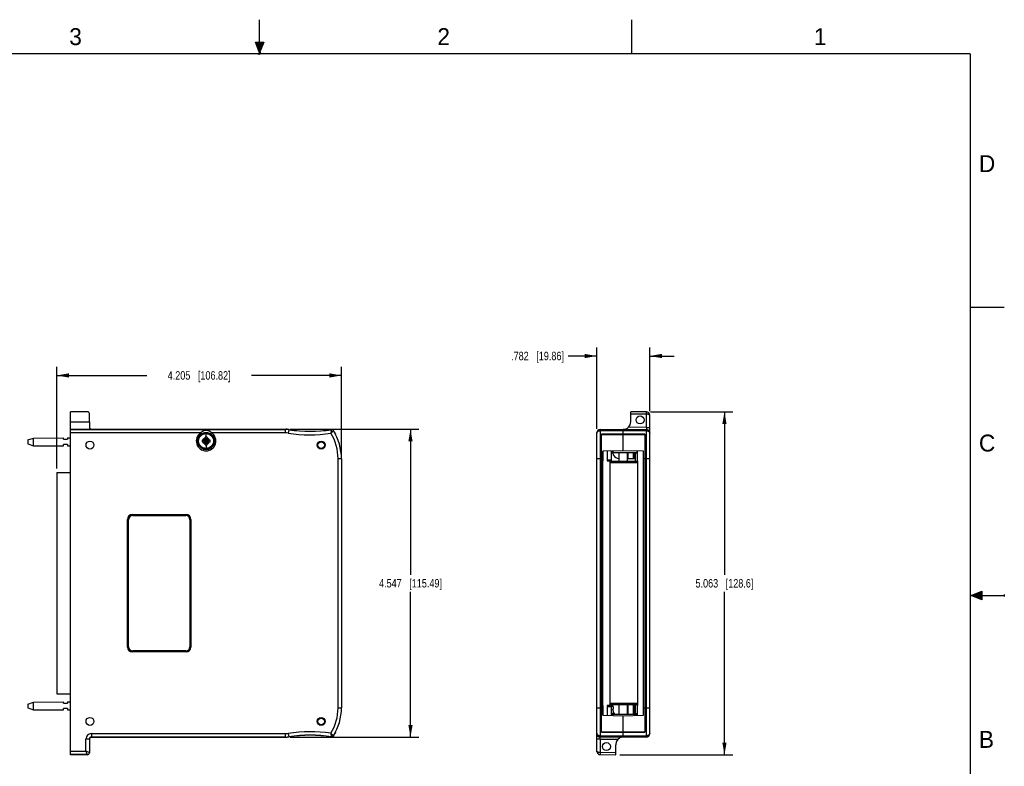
# Model space of a CAD drawing. Header units: inches. Extents: x 0 to 22, y 0 to 17.
# Tile 61 of 61: x 7.5 to 22, y 6 to 17. Entities that reach past the tile are written whole.
import ezdxf

# ---------------------------------------------------------------- set-up
doc = ezdxf.new("R2010")
doc.units = ezdxf.units.IN
doc.header["$LTSCALE"] = 1.21
doc.header["$MEASUREMENT"] = 0
doc.layers.get('0').update_dxf_attribs({"linetype": 'CONTINUOUS'})
doc.layers.add('DIMENSIONS', color=7, linetype='CONTINUOUS')
doc.styles.get("Standard").update_dxf_attribs({"font": 'txt', "width": 0.8})
doc.styles.add('TEXTSTYLE_2', font='txt')
doc.dimstyles.new('DIMSTYLE_2', dxfattribs={"dimtxt": 0.125, "dimasz": 0.18, "dimexe": 0.18, "dimexo": 0.0625, "dimgap": 0.09, "dimtad": 0, "dimtih": 1, "dimtoh": 1, "dimdec": 3, "dimzin": 4, "dimdsep": 46, "dimtxsty": 'STANDARD', "dimblk": '_FILLED', "dimblk1": '_FILLED', "dimblk2": '_FILLED', "dimcen": 0.09, "dimadec": 0, "dimazin": 0, "dimtp": 0.01, "dimtm": 0.01, "dimtfac": 1, "dimtdec": 3, "dimtofl": 0, "dimtmove": 0, "dimatfit": 3, "dimldrblk": '_FILLED', "dimfxl": 1, "dimtolj": 1, "dimtzin": 4, "dimarcsym": 0})

# ---------------------------------------------------------------- blocks, each defined once
blk = doc.blocks.new('_FILLED')
at = {"color": 0, "linetype": 'BYBLOCK'}
blk.add_solid([(0, 0), (-1, 0.174), (-1, -0.174)], dxfattribs=at)
blk = doc.blocks.new('*D18')
at = {"layer": 'DIMENSIONS', "color": 2, "linetype": 'CONTINUOUS'}
for p, q in [((8.003, 10.375), (8.003, 11.873)), ((12.209, 10.58), (12.209, 11.873)), ((8.003, 11.748), (9.331, 11.748)), ((12.209, 11.748), (10.881, 11.748))]:
    blk.add_line(p, q, dxfattribs=at)
at = {"layer": 'DIMENSIONS', "color": 2, "linetype": 'CONTINUOUS', "xscale": 0.18, "yscale": 0.18, "zscale": 0.18, "rotation": 180}
blk.add_blockref('_FILLED', (8.003, 11.748), dxfattribs=at)
at = {"layer": 'DIMENSIONS', "color": 2, "linetype": 'CONTINUOUS', "xscale": 0.18, "yscale": 0.18, "zscale": 0.18}
blk.add_blockref('_FILLED', (12.209, 11.748), dxfattribs=at)
at = {"layer": 'DIMENSIONS', "color": 2, "linetype": 'CONTINUOUS', "insert": (10.106, 11.811), "char_height": 0.125, "width": 1.425, "attachment_point": 2, "line_spacing_factor": 0.9}
blk.add_mtext('4.205{\\Ftxt.shx;\\W1.000000;\\H0.125000; }[106.82]', dxfattribs=at)
blk = doc.blocks.new('*D19')
at = {"layer": 'DIMENSIONS', "color": 2, "linetype": 'CONTINUOUS'}
for p, q in [((11.447, 10.954), (13.353, 10.954)), ((13.228, 10.954), (13.228, 8.805)), ((13.228, 6.407), (13.228, 8.555)), ((11.447, 6.407), (13.353, 6.407))]:
    blk.add_line(p, q, dxfattribs=at)
at = {"layer": 'DIMENSIONS', "color": 2, "linetype": 'CONTINUOUS', "xscale": 0.18, "yscale": 0.18, "zscale": 0.18}
for p, rotation in [((13.228, 10.954), 90), ((13.228, 6.407), 270)]:
    blk.add_blockref('_FILLED', p, dxfattribs=dict(at, rotation=rotation))
at = {"layer": 'DIMENSIONS', "color": 2, "linetype": 'CONTINUOUS', "insert": (13.228, 8.743), "char_height": 0.125, "width": 1.425, "attachment_point": 2, "line_spacing_factor": 0.9}
blk.add_mtext('4.547{\\Ftxt.shx;\\W1.000000;\\H0.125000; }[115.49]', dxfattribs=at)
blk = doc.blocks.new('*D20')
at = {"layer": 'DIMENSIONS', "color": 2, "linetype": 'CONTINUOUS'}
for p, q in [((16.775, 11.211), (17.991, 11.211)), ((17.866, 11.211), (17.866, 8.804)), ((17.866, 6.148), (17.866, 8.554)), ((16.322, 6.148), (17.991, 6.148))]:
    blk.add_line(p, q, dxfattribs=at)
at = {"layer": 'DIMENSIONS', "color": 2, "linetype": 'CONTINUOUS', "xscale": 0.18, "yscale": 0.18, "zscale": 0.18}
for p, rotation in [((17.866, 11.211), 90), ((17.866, 6.148), 270)]:
    blk.add_blockref('_FILLED', p, dxfattribs=dict(at, rotation=rotation))
at = {"layer": 'DIMENSIONS', "color": 2, "linetype": 'CONTINUOUS', "insert": (17.866, 8.742), "char_height": 0.125, "width": 1.325, "attachment_point": 2, "line_spacing_factor": 0.9}
blk.add_mtext('5.063{\\Ftxt.shx;\\W1.000000;\\H0.125000; }[128.6]', dxfattribs=at)
blk = doc.blocks.new('*D21')
at = {"layer": 'DIMENSIONS', "color": 2, "linetype": 'CONTINUOUS'}
for p, q in [((15.98, 10.958), (15.98, 12.16)), ((16.762, 11.223), (16.762, 12.16)), ((15.98, 12.035), (15.557, 12.035)), ((16.762, 12.035), (17.122, 12.035))]:
    blk.add_line(p, q, dxfattribs=at)
at = {"layer": 'DIMENSIONS', "color": 2, "linetype": 'CONTINUOUS', "xscale": 0.18, "yscale": 0.18, "zscale": 0.18}
blk.add_blockref('_FILLED', (15.98, 12.035), dxfattribs=at)
at = {"layer": 'DIMENSIONS', "color": 2, "linetype": 'CONTINUOUS', "xscale": 0.18, "yscale": 0.18, "zscale": 0.18, "rotation": 180}
blk.add_blockref('_FILLED', (16.762, 12.035), dxfattribs=at)
at = {"layer": 'DIMENSIONS', "color": 2, "linetype": 'CONTINUOUS', "insert": (15.495, 12.098), "char_height": 0.125, "width": 1.225, "attachment_point": 3, "line_spacing_factor": 0.9}
blk.add_mtext('.782{\\Ftxt.shx;\\W1.000000;\\H0.125000; }[19.86]', dxfattribs=at)

msp = doc.modelspace()

# ---------------------------------------------------------------- hatches: boundary and pattern name
at = {"linetype": 'CONTINUOUS'}
for points in [[(11, 16.51), (10.9375, 16.6663), (11.0625, 16.6663)], [(21.6663, 8.5625), (21.6663, 8.4375), (21.51, 8.5)]]:
    msp.add_hatch(color=2, dxfattribs=at).paths.add_polyline_path(points)

# ---------------------------------------------------------------- linework, layer by layer
at = {"color": 2, "linetype": 'CONTINUOUS'}
for p, q in [((11, 16.485), (11, 17)), ((16.5, 16.5), (16.5, 17)), ((11, 16.51), (10.9375, 16.6663)), ((10.9375, 16.6663), (11.0625, 16.6663)), ((11.0625, 16.6663), (11, 16.51)), ((11.015, 16.515), (10.985, 16.485)), ((10.985, 16.485), (11, 16.515)), ((11, 16.485), (11.015, 16.515)), ((22, 12.75), (21.5, 12.75)), ((21.51, 8.5), (21.6663, 8.5625)), ((21.51, 8.5), (22, 8.5)), ((21.6663, 8.4375), (21.51, 8.5)), ((21.6663, 8.5625), (21.6663, 8.4375)), ((22, 8.515), (22, 8.485))]:
    msp.add_line(p, q, dxfattribs=at)
at = {"color": 7, "linetype": 'CONTINUOUS'}
for p, q in [((8.2035, 6.1478), (8.2035, 11.2127)), ((8.4559, 11.2127), (8.2035, 11.2127)), ((16.4818, 11.0636), (16.4818, 11.2127)), ((16.7122, 11.2107), (16.4818, 11.2127)), ((8.2035, 11.0636), (8.4859, 11.0636)), ((8.4859, 11.0636), (8.4859, 11.1827)), ((16.4818, 11.1827), (16.7122, 11.1807)), ((16.7122, 10.9806), (16.7122, 11.1807)), ((16.7618, 6.4653), (16.7618, 11.1607)), ((8.2035, 10.9536), (11.384, 10.9536)), ((8.2035, 10.9507), (11.384, 10.9507)), ((11.3839, 10.9007), (11.384, 10.9536)), ((11.4311, 10.9469), (11.4232, 10.8975)), ((11.4314, 10.9499), (11.4311, 10.9469)), ((12.0585, 10.9466), (12.0532, 10.8951)), ((12.0599, 10.9498), (12.0585, 10.9466)), ((12.0885, 10.933), (12.09, 10.9363)), ((16.0293, 10.9469), (16.0259, 10.9468)), ((16.0293, 10.9507), (16.3708, 10.9536)), ((16.0293, 10.9507), (16.0293, 10.9469)), ((16.0293, 10.9469), (16.3708, 10.9502)), ((16.0293, 10.9469), (16.0293, 10.933)), ((16.0293, 10.933), (16.3708, 10.9363)), ((16.0293, 10.933), (16.0293, 6.4275)), ((16.3708, 10.9536), (16.7122, 10.9507)), ((16.3708, 10.9536), (16.3708, 10.9499)), ((16.7122, 10.9469), (16.3708, 10.9502)), ((16.3708, 10.9363), (16.3708, 10.9502)), ((16.3708, 10.6355), (16.3708, 10.9363)), ((16.3708, 10.9363), (16.7122, 10.933)), ((16.7122, 10.9806), (16.4466, 10.983)), ((16.7122, 10.9806), (16.7618, 10.9806)), ((16.7122, 10.9469), (16.7122, 10.9507)), ((16.7122, 10.933), (16.7122, 10.9469)), ((16.7122, 6.4275), (16.7122, 10.933)), ((7.5735, 10.7952), (7.6596, 10.8232)), ((7.5735, 10.7952), (7.5735, 10.7392)), ((7.6596, 10.8232), (8.1035, 10.8265)), ((7.6596, 10.7112), (7.6596, 10.8232)), ((8.1035, 10.8072), (8.1035, 10.8265)), ((8.1035, 10.8072), (8.1635, 10.8072)), ((8.1635, 10.8269), (8.2035, 10.8272)), ((8.1635, 10.8269), (8.1635, 10.8072)), ((10.128, 10.9007), (8.2035, 10.9007)), ((10.1391, 10.884), (10.128, 10.9007)), ((10.1731, 10.7875), (10.1502, 10.7947)), ((10.1502, 10.7657), (10.1731, 10.7729)), ((10.1731, 10.7729), (10.2439, 10.7875)), ((10.1731, 10.7875), (10.176, 10.7875)), ((10.1731, 10.7875), (10.2439, 10.7729)), ((10.176, 10.7729), (10.1731, 10.7729)), ((10.176, 10.7875), (10.1919, 10.7967)), ((10.1795, 10.7955), (10.176, 10.7875)), ((10.176, 10.7729), (10.2409, 10.7875)), ((10.176, 10.7875), (10.2409, 10.7729)), ((10.176, 10.7729), (10.1795, 10.7649)), ((10.1919, 10.7637), (10.176, 10.7729)), ((10.1881, 10.7599), (10.2288, 10.8006)), ((10.2288, 10.7599), (10.1881, 10.8006)), ((10.1919, 10.7967), (10.2012, 10.8127)), ((10.2012, 10.7477), (10.1919, 10.7637)), ((10.2012, 10.8127), (10.1932, 10.8092)), ((10.1939, 10.8385), (10.2012, 10.8156)), ((10.2012, 10.7448), (10.2157, 10.8156)), ((10.2012, 10.8127), (10.2012, 10.8156)), ((10.2157, 10.7448), (10.2012, 10.8156)), ((10.2012, 10.7477), (10.2157, 10.8127)), ((10.2157, 10.7477), (10.2012, 10.8127)), ((10.2085, 10.8403), (10.2085, 10.8905)), ((10.2157, 10.8156), (10.223, 10.8385)), ((10.2157, 10.8156), (10.2157, 10.8127)), ((10.2157, 10.8127), (10.225, 10.7967)), ((10.2157, 10.8127), (10.2237, 10.8092)), ((10.225, 10.7637), (10.2157, 10.7477)), ((10.225, 10.7967), (10.2409, 10.7875)), ((10.2409, 10.7729), (10.225, 10.7637)), ((10.2409, 10.7875), (10.2375, 10.7955)), ((10.2375, 10.7649), (10.2409, 10.7729)), ((10.2409, 10.7875), (10.2439, 10.7875)), ((10.2439, 10.7729), (10.2409, 10.7729)), ((10.2667, 10.7947), (10.2439, 10.7875)), ((10.2439, 10.7729), (10.2667, 10.7657)), ((10.2778, 10.884), (10.2889, 10.9007)), ((11.3839, 10.9007), (10.2889, 10.9007)), ((12.1202, 10.8845), (12.119, 10.8807)), ((15.9798, 10.9007), (15.9798, 10.8957)), ((15.9798, 10.8957), (15.9798, 10.8951)), ((15.9798, 6.1998), (15.9798, 10.8951)), ((16.3708, 10.8845), (16.0498, 10.8807)), ((16.0498, 6.4798), (16.0498, 10.8807)), ((16.0498, 10.8757), (16.3708, 10.8769)), ((16.6918, 10.8807), (16.3708, 10.8845)), ((16.3708, 10.8769), (16.6918, 10.8757)), ((16.6918, 10.8807), (16.6918, 6.4798)), ((7.5735, 10.7392), (7.6596, 10.7112)), ((7.6596, 10.7112), (8.1035, 10.7079)), ((8.1035, 10.708), (8.1035, 10.7272)), ((8.1635, 10.7272), (8.1035, 10.7272)), ((8.1635, 10.7272), (8.1635, 10.7075)), ((8.1635, 10.7075), (8.2035, 10.7072)), ((10.1932, 10.7512), (10.2012, 10.7477)), ((10.2012, 10.7448), (10.1939, 10.7219)), ((10.2012, 10.7448), (10.2012, 10.7477)), ((10.2085, 10.7201), (10.2085, 10.67)), ((10.2157, 10.7477), (10.2237, 10.7512)), ((10.2157, 10.7477), (10.2157, 10.7448)), ((10.223, 10.7219), (10.2157, 10.7448)), ((16.3708, 10.6355), (16.0708, 10.6302)), ((16.0708, 6.7302), (16.0708, 10.6302)), ((16.0729, 10.6214), (16.0709, 10.6213)), ((16.0728, 10.4872), (16.0728, 10.6302)), ((16.1358, 10.6314), (16.1358, 10.4872)), ((16.1978, 10.4772), (16.1978, 10.6324)), ((16.2178, 10.6239), (16.1978, 10.6236)), ((16.2178, 10.6328), (16.2178, 10.612)), ((16.6708, 10.6302), (16.3708, 10.6355)), ((16.5721, 10.6319), (16.5721, 10.6032)), ((16.5821, 10.4872), (16.5821, 10.6318)), ((16.6708, 6.7302), (16.6708, 10.6302)), ((12.2089, 10.5172), (12.1589, 10.5172)), ((12.1589, 6.8432), (12.1589, 10.5172)), ((12.2089, 10.5172), (12.2089, 6.8432)), ((16.0708, 10.5172), (15.9798, 10.5172)), ((16.0708, 10.4872), (16.0728, 10.4872)), ((16.1358, 10.5022), (16.1978, 10.5022)), ((16.1358, 10.4872), (16.1758, 10.4872)), ((16.1758, 6.8732), (16.1758, 10.4872)), ((16.5851, 10.4772), (16.1758, 10.4772)), ((16.2165, 10.6021), (16.1978, 10.6021)), ((16.2165, 10.6081), (16.2165, 10.6125)), ((16.2178, 10.612), (16.5721, 10.612)), ((16.2258, 10.572), (16.2258, 10.5738)), ((16.309, 10.4772), (16.309, 10.612)), ((16.434, 10.4772), (16.434, 10.612)), ((16.434, 10.5261), (16.4384, 10.5218)), ((16.4384, 10.612), (16.4384, 10.5218)), ((16.4384, 10.5218), (16.5214, 10.5218)), ((16.5214, 10.5218), (16.5214, 10.612)), ((16.5214, 10.5261), (16.5258, 10.5261)), ((16.5258, 10.612), (16.5258, 10.5218)), ((16.5258, 10.5218), (16.5302, 10.5218)), ((16.5302, 10.5218), (16.5302, 10.612)), ((16.5302, 10.5261), (16.5346, 10.5261)), ((16.5346, 10.612), (16.5346, 10.5218)), ((16.5346, 10.5218), (16.5477, 10.5218)), ((16.5477, 10.5218), (16.5477, 10.612)), ((16.5521, 10.4772), (16.5521, 10.612)), ((16.5821, 10.6014), (16.5521, 10.6014)), ((16.5821, 10.6032), (16.5721, 10.6032)), ((16.5851, 10.4872), (16.5821, 10.4872)), ((16.5851, 6.8732), (16.5851, 10.4872)), ((16.7618, 10.5172), (16.6708, 10.5172)), ((16.5851, 10.4572), (16.1758, 10.4572)), ((8.0035, 10.3128), (8.0035, 7.0476)), ((8.0035, 10.3128), (8.2035, 10.3128)), ((9.0485, 7.7372), (9.0485, 9.6232)), ((9.0635, 7.7422), (9.0635, 9.6182)), ((9.1205, 9.6952), (9.9125, 9.6952)), ((9.1255, 9.6802), (9.9075, 9.6802)), ((9.9695, 9.6182), (9.9695, 7.7422)), ((9.9845, 9.6232), (9.9845, 7.7372)), ((16.7618, 9.6802), (16.7658, 9.6802)), ((16.7658, 9.6232), (16.7618, 9.6232)), ((16.7658, 7.6802), (16.7658, 9.6802)), ((16.7618, 7.7372), (16.7658, 7.7372)), ((9.9125, 7.6652), (9.1205, 7.6652)), ((9.9075, 7.6802), (9.1255, 7.6802)), ((16.7658, 7.6802), (16.7618, 7.6802)), ((8.0035, 7.0476), (8.2035, 7.0476)), ((7.5735, 6.8972), (7.6596, 6.9252)), ((7.5735, 6.8972), (7.5735, 6.8412)), ((7.5735, 6.8412), (7.6596, 6.8132)), ((7.6596, 6.9252), (8.1035, 6.9285)), ((7.6596, 6.8132), (7.6596, 6.9252)), ((8.1035, 6.9092), (8.1035, 6.9285)), ((8.1035, 6.9092), (8.1635, 6.9092)), ((8.1635, 6.9289), (8.2035, 6.9292)), ((8.1635, 6.9289), (8.1635, 6.9092)), ((12.1589, 6.8432), (12.2089, 6.8432)), ((15.9798, 6.8432), (16.0708, 6.8432)), ((16.0728, 6.8732), (16.0708, 6.8732)), ((16.0728, 6.7302), (16.0728, 6.8732)), ((16.1758, 6.8732), (16.1358, 6.8732)), ((16.1358, 6.8732), (16.1358, 6.7291)), ((16.1358, 6.8582), (16.1978, 6.8582)), ((16.5851, 6.9032), (16.1758, 6.9032)), ((16.5851, 6.8832), (16.1758, 6.8832)), ((16.1978, 6.728), (16.1978, 6.8832)), ((16.2165, 6.857), (16.2165, 6.8613)), ((16.217, 6.8535), (16.2165, 6.857)), ((16.217, 6.8535), (16.2258, 6.8525)), ((16.2258, 6.824), (16.2258, 6.8525)), ((16.309, 6.7485), (16.309, 6.8832)), ((16.434, 6.7485), (16.434, 6.8832)), ((16.4384, 6.8832), (16.4384, 6.7485)), ((16.5214, 6.7485), (16.5214, 6.8832)), ((16.5258, 6.8832), (16.5258, 6.7485)), ((16.5302, 6.7485), (16.5302, 6.8832)), ((16.5346, 6.8832), (16.5346, 6.7485)), ((16.5477, 6.7485), (16.5477, 6.8832)), ((16.5521, 6.7485), (16.5521, 6.8832)), ((16.5851, 6.8732), (16.5821, 6.8732)), ((16.5821, 6.7287), (16.5821, 6.8732)), ((16.6708, 6.8432), (16.7618, 6.8432)), ((7.6596, 6.8132), (8.1035, 6.8099)), ((8.1635, 6.8292), (8.1035, 6.8292)), ((8.1035, 6.81), (8.1035, 6.8292)), ((8.1635, 6.8292), (8.1635, 6.8095)), ((8.1635, 6.8095), (8.2035, 6.8092)), ((16.0728, 6.7441), (16.0708, 6.7441)), ((16.0708, 6.7302), (16.3708, 6.725)), ((16.2402, 6.7583), (16.1978, 6.7583)), ((16.2176, 6.7415), (16.1978, 6.7419)), ((16.2165, 6.8151), (16.2165, 6.8195)), ((16.217, 6.8229), (16.2258, 6.824)), ((16.2178, 6.7485), (16.5721, 6.7485)), ((16.2178, 6.7485), (16.2178, 6.7277)), ((16.2258, 6.779), (16.2258, 6.7808)), ((16.3708, 6.725), (16.6708, 6.7302)), ((16.3708, 6.4242), (16.3708, 6.725)), ((16.5521, 6.759), (16.5821, 6.759)), ((16.5821, 6.7572), (16.5721, 6.7572)), ((16.5721, 6.7572), (16.5721, 6.7285)), ((8.5139, 6.4598), (11.3839, 6.4598)), ((8.5139, 6.4598), (8.5139, 6.4098)), ((8.5169, 6.4068), (8.5139, 6.4098)), ((11.384, 6.4098), (8.5139, 6.4098)), ((8.5164, 6.4068), (8.5169, 6.4068)), ((8.5169, 6.4068), (11.384, 6.4068)), ((11.384, 6.4068), (11.3839, 6.4598)), ((11.4232, 6.4629), (11.4311, 6.4135)), ((11.4311, 6.4135), (11.4314, 6.4106)), ((12.0531, 6.4653), (12.0585, 6.4139)), ((12.0585, 6.4139), (12.0599, 6.4106)), ((12.119, 6.4798), (12.1202, 6.476)), ((16.0293, 6.4275), (16.0293, 6.4135)), ((16.3708, 6.4242), (16.0293, 6.4275)), ((16.0293, 6.4135), (16.3708, 6.4103)), ((16.0293, 6.4135), (16.0293, 6.4098)), ((16.3708, 6.4068), (16.0293, 6.4098)), ((16.3708, 6.4835), (16.0498, 6.4847)), ((16.0498, 6.4798), (16.3708, 6.476)), ((16.6918, 6.4847), (16.3708, 6.4835)), ((16.3708, 6.476), (16.6918, 6.4798)), ((16.7122, 6.4275), (16.3708, 6.4242)), ((16.3708, 6.4103), (16.3708, 6.4242)), ((16.7122, 6.4135), (16.3708, 6.4103)), ((16.3708, 6.4068), (16.3708, 6.4106)), ((16.7122, 6.4098), (16.3708, 6.4068)), ((16.7122, 6.4135), (16.7122, 6.4275)), ((16.7122, 6.4098), (16.7122, 6.4135)), ((16.7618, 6.4647), (16.7618, 6.4653)), ((16.7618, 6.4598), (16.7618, 6.4647)), ((8.4839, 6.3798), (8.4339, 6.3798)), ((8.4339, 6.1998), (8.4339, 6.3798)), ((8.4839, 6.3798), (8.4862, 6.3775)), ((8.4839, 6.3798), (8.4839, 6.1798)), ((8.4859, 6.2968), (8.4859, 6.1778)), ((16.0293, 6.3798), (15.9798, 6.3798)), ((16.0293, 6.3798), (16.295, 6.3775)), ((16.0293, 6.3798), (16.0293, 6.1798)), ((16.2598, 6.1478), (16.2598, 6.2968)), ((8.2035, 6.1998), (8.4339, 6.1998)), ((8.4539, 6.1498), (8.2035, 6.1498)), ((8.4559, 6.1478), (8.2035, 6.1478)), ((8.4839, 6.1798), (8.4339, 6.1998)), ((8.4339, 6.1998), (8.4539, 6.1498)), ((8.4539, 6.1498), (8.4559, 6.1478)), ((8.4859, 6.1778), (8.4839, 6.1798)), ((16.2598, 6.1778), (16.0293, 6.1798)), ((16.0293, 6.1498), (16.2598, 6.1478))]:
    msp.add_line(p, q, dxfattribs=at)
at = {"color": 7, "linetype": 'CONTINUOUS', "const_width": 0.02}
for points in [[(21.5, 16.5), (0.5, 16.5)], [(21.5, 0.5), (21.5, 16.5)]]:
    msp.add_lwpolyline(points, dxfattribs=at)
at = {"color": 7, "linetype": 'CONTINUOUS'}
for points in [[(16.0259, 10.9468), (16.012, 10.9435), (15.9992, 10.9362), (15.989, 10.9251), (15.9822, 10.9112), (15.9798, 10.8957)], [(16.7618, 10.8951), (16.761, 10.9042), (16.7555, 10.9203), (16.7456, 10.9333), (16.7324, 10.9423), (16.7173, 10.9466), (16.7122, 10.9469)], [(15.9798, 6.4653), (15.9805, 6.4562), (15.986, 6.4402), (15.9959, 6.4271), (16.0091, 6.4181), (16.0242, 6.4138), (16.0293, 6.4135)], [(16.7122, 6.4135), (16.7156, 6.4137), (16.7295, 6.4169), (16.7423, 6.4243), (16.7525, 6.4353), (16.7593, 6.4493), (16.7618, 6.4647)]]:
    msp.add_lwpolyline(points, dxfattribs=at)
for centre, radius in [((16.6188, 11.0912), 0.0591), ((8.4935, 10.7202), 0.0588), ((10.2085, 10.7802), 0.124), ((10.2085, 10.7802), 0.1102), ((11.9085, 10.7202), 0.0588), ((11.9085, 10.7202), 0.0491), ((8.4935, 6.6402), 0.0588), ((11.9085, 6.6402), 0.0588), ((11.9085, 6.6402), 0.0491), ((16.1228, 6.2692), 0.0591)]:
    msp.add_circle(centre, radius, dxfattribs=at)
for centre, radius, start, end in [((16.7118, 11.1607), 0.05, 0, 89.49658), ((16.3718, 11.0636), 0.11, 269.47934, 360), ((11.3839, 10.6506), 0.3, 80.94289, 89.99965), ((11.3841, 10.6537), 0.3, 80.93651, 89.9972), ((11.7459, 12.9215), 1.9996, 260.94254, 278.99373), ((11.7459, 12.9215), 1.9966, 260.93666, 279.04909), ((12.0632, 10.9169), 0.03, 32.28902, 98.99112), ((12.0646, 10.9202), 0.03, 32.43774, 99.05354), ((11.4306, 10.5172), 0.7782, 0, 32.28992), ((11.4306, 10.5172), 0.7812, 28.04083, 32.43975), ((16.0298, 10.9007), 0.05, 90.49215, 180.00002), ((16.7118, 10.9007), 0.05, 0.00004, 89.50001), ((16.7118, 10.8966), 0.0503, 62.47901, 78.39761), ((16.7121, 10.897), 0.0499, 46.2737, 62.49988), ((16.7124, 10.8973), 0.0494, 27.94655, 46.31846), ((16.7129, 10.8975), 0.0488, 3.28328, 27.95754), ((10.2085, 10.7802), 0.1448, 123.73872, 56.26128), ((10.2085, 10.7802), 0.1248, 123.73768, 56.26128), ((10.2085, 10.7802), 0.0601, 166.01294, 193.98706), ((10.1815, 10.047), 0.7484, 91.45355, 92.39959), ((10.1809, 11.4957), 0.7306, 267.58879, 268.55791), ((10.2085, 10.7802), 0.0483, 108.00651, 161.99135), ((10.2075, 9.0258), 1.7699, 90.90744, 91.45572), ((10.2072, 12.5211), 1.7564, 268.54211, 269.09462), ((10.2085, 10.7802), 0.0483, 198.00863, 251.99348), ((10.2085, 10.7802), 0.0361, 168.37385, 191.62615), ((11.606, 8.3596), 2.8229, 120.15044, 120.35409), ((11.6041, 13.1976), 2.8191, 239.64577, 239.8497), ((12.6259, 9.3846), 2.8191, 149.64577, 149.8497), ((11.9494, 10.7815), 1.7564, 178.54211, 179.09461), ((10.9239, 10.8078), 0.7306, 177.5888, 178.55791), ((10.2085, 10.7802), 0.0601, 76.0147, 103.98529), ((10.2085, 10.7802), 0.0361, 78.37385, 101.62615), ((9.4752, 10.8072), 0.7484, 1.45355, 2.39959), ((8.454, 10.7812), 1.7699, 0.90744, 1.45572), ((10.2085, 10.7802), 0.0483, 18.00863, 71.99348), ((10.2085, 10.7802), 0.0483, 288.00651, 341.99135), ((7.7878, 9.3827), 2.8229, 30.15044, 30.35409), ((8.8128, 8.3628), 2.8191, 59.64577, 59.8497), ((8.8109, 13.2009), 2.8229, 300.15044, 300.35409), ((10.2097, 9.0393), 1.7564, 88.54211, 89.09462), ((10.2094, 12.5347), 1.7699, 270.90744, 271.45572), ((10.2085, 10.7802), 0.0361, 348.37385, 11.62615), ((10.236, 10.0648), 0.7306, 87.58879, 88.55792), ((10.2354, 11.5135), 0.7484, 271.45355, 272.39959), ((10.2085, 10.7802), 0.0601, 346.01294, 13.98706), ((11.3839, 10.6507), 0.25, 80.94234, 90.00014), ((11.7459, 12.9215), 2.0496, 260.94254, 278.62167), ((11.4306, 10.5172), 0.7282, 0, 31.26207), ((16.0285, 10.8975), 0.0488, 170.93876, 179.99913), ((16.0077, 10.8951), 0.028, 178.37513, 179.99971), ((16.7134, 10.8975), 0.0483, 0.00413, 3.28227), ((12.6291, 12.1777), 2.8229, 210.15044, 210.35409), ((11.9629, 10.7792), 1.7699, 180.90744, 181.45572), ((10.9417, 10.7533), 0.7484, 181.45355, 182.39959), ((10.2085, 10.7802), 0.0601, 256.0147, 283.98529), ((10.2085, 10.7802), 0.0361, 258.37385, 281.62615), ((9.493, 10.7527), 0.7306, 357.5888, 358.55791), ((8.4675, 10.779), 1.7564, 358.54211, 359.09461), ((7.7911, 12.1759), 2.8191, 329.64577, 329.8497), ((16.272, 10.6071), 0.0557, 174.84905, 176.08536), ((16.3782, 10.6173), 0.1619, 182.27765, 183.24595), ((16.2624, 10.608), 0.046, 173.01405, 174.452), ((16.2713, 10.6071), 0.055, 174.44468, 174.85353), ((16.3391, 10.615), 0.1228, 183.18877, 185.96776), ((16.2601, 10.6083), 0.0437, 171.48541, 173.00953), ((16.2569, 10.6088), 0.0405, 169.82294, 171.49777), ((16.309, 10.6143), 0.0933, 206.92218, 270), ((9.1205, 9.6232), 0.072, 90, 180), ((9.1255, 9.6182), 0.062, 90, 180), ((9.9075, 9.6182), 0.062, 0, 90), ((9.9125, 9.6232), 0.072, 0, 90), ((9.1205, 7.7372), 0.072, 180, 270), ((9.1255, 7.7422), 0.062, 180, 270), ((9.9075, 7.7422), 0.062, 270, 360), ((9.9125, 7.7372), 0.072, 270, 360), ((11.4306, 6.8432), 0.7282, 328.73804, 360), ((11.4306, 6.8432), 0.7782, 327.70999, 360), ((16.3795, 6.8521), 0.1632, 177.08116, 177.4012), ((16.378, 6.8521), 0.1617, 177.40225, 177.72592), ((16.272, 6.8624), 0.0557, 183.91338, 184.46028), ((16.2718, 6.8623), 0.0555, 184.46948, 185.56774), ((16.3489, 6.8538), 0.1325, 175.91004, 176.76336), ((16.3771, 6.8522), 0.1608, 176.75892, 177.08351), ((16.3348, 6.8549), 0.1185, 174.00808, 175.93402), ((16.2719, 6.8141), 0.0556, 174.99088, 176.08607), ((16.3782, 6.8243), 0.1619, 182.27765, 183.24595), ((16.2624, 6.815), 0.046, 173.01405, 174.452), ((16.2717, 6.8141), 0.0554, 174.44582, 174.99578), ((16.3391, 6.822), 0.1228, 183.18877, 185.96776), ((16.2601, 6.8153), 0.0437, 171.48541, 173.00953), ((16.2569, 6.8158), 0.0405, 169.82294, 171.49777), ((16.309, 6.8213), 0.0933, 206.92218, 231.95883), ((8.5139, 6.3798), 0.08, 89.99698, 179.99713), ((8.5139, 6.3798), 0.03, 89.99675, 180.01104), ((8.5164, 6.3758), 0.031, 90.00445, 94.24901), ((11.3839, 6.7098), 0.25, 269.99977, 279.05775), ((11.3839, 6.7098), 0.3, 270.00035, 279.05711), ((11.3841, 6.7068), 0.3, 269.99989, 279.06346), ((11.7459, 4.4389), 2.0496, 81.37826, 99.05746), ((11.7459, 4.4389), 1.9996, 81.00627, 99.05746), ((11.7459, 4.4389), 1.9966, 80.95091, 99.06334), ((12.0632, 6.4435), 0.03, 261.00888, 327.70641), ((12.0646, 6.4403), 0.03, 260.94754, 327.60964), ((12.2222, 6.4839), 0.1451, 202.87558, 204.29596), ((11.4306, 6.8432), 0.7812, 327.56025, 331.95917), ((16.0286, 6.4629), 0.0488, 180.00114, 189.06137), ((16.0298, 6.4598), 0.05, 179.99999, 269.50784), ((16.3698, 6.2968), 0.11, 93.40467, 180), ((16.7118, 6.4598), 0.05, 270.49998, 359.99997), ((16.7118, 6.4641), 0.0505, 270.50267, 289.87757), ((16.7119, 6.4638), 0.0502, 289.90293, 294.07889), ((16.7134, 6.4629), 0.0484, 356.36304, 359.99499), ((8.5154, 6.3772), 0.0292, 167.54366, 179.46079), ((8.4539, 6.1798), 0.03, 270.00457, 359.99481), ((16.0298, 6.1998), 0.05, 180, 269.49658)]:
    msp.add_arc(centre, radius, start, end, dxfattribs=at)
for centre, major_axis, ratio, start_param, end_param in [((8.4559, 11.1827), (0.0212, 0.0212), 0.9999239, -0.7853601, 0.7853601), ((8.4869, 11.0636), (0, 0.11), 0.0087269, -4.712389, -3.8892921), ((8.4869, 6.2968), (0, 0.11), 0.0087269, 7.0308848, 7.8539816), ((8.4559, 6.1778), (0.0212, -0.0212), 0.9999239, 5.4978252, 7.0685454)]:
    msp.add_ellipse(centre, major_axis=major_axis, ratio=ratio, start_param=start_param, end_param=end_param, dxfattribs=at)
for points, knots in [([(16.7122, 11.1807), (16.7122, 11.1826), (16.7122, 11.1864), (16.7123, 11.1911), (16.7123, 11.1947), (16.7123, 11.1973), (16.7123, 11.1996), (16.7123, 11.2018), (16.7123, 11.2038), (16.7123, 11.2055), (16.7123, 11.2068), (16.7123, 11.2077), (16.7123, 11.2083), (16.7123, 11.2089), (16.7123, 11.2093), (16.7123, 11.2097), (16.7122, 11.21), (16.7122, 11.2103), (16.7122, 11.2104), (16.7122, 11.2105), (16.7122, 11.2106), (16.7122, 11.2106), (16.7122, 11.2106), (16.7122, 11.2107), (16.7122, 11.2107)], [0, 0, 0, 0, 0.1946585, 0.382626, 0.4714028, 0.5555548, 0.6343358, 0.707, 0.7728352, 0.8312662, 0.8817521, 0.9038465, 0.9237519, 0.9414082, 0.9567852, 0.9698604, 0.9806116, 0.9890168, 0.9923329, 0.9950548, 0.9971803, 0.998708, 0.9996396, 1, 1, 1, 1]), ([(16.7122, 11.1807), (16.7155, 11.1807), (16.7205, 11.1804), (16.7271, 11.1797), (16.7332, 11.1788), (16.7389, 11.1775), (16.7443, 11.1759), (16.7488, 11.1742), (16.7529, 11.1722), (16.7562, 11.1699), (16.7582, 11.1681), (16.7598, 11.1663), (16.7609, 11.1645), (16.7616, 11.1626), (16.7618, 11.1613), (16.7618, 11.1607)], [0, 0, 0, 0, 0.176117, 0.2620101, 0.3451795, 0.5007024, 0.572027, 0.6385542, 0.7560903, 0.8070952, 0.8530626, 0.8943125, 0.9316396, 0.9663255, 1, 1, 1, 1]), ([(8.4862, 10.983), (8.4862, 10.9818), (8.4864, 10.9794), (8.4871, 10.9759), (8.4881, 10.9728), (8.4898, 10.9689), (8.4926, 10.9647), (8.4966, 10.9606), (8.5012, 10.9575), (8.506, 10.9552), (8.5111, 10.9539), (8.5146, 10.9536), (8.5163, 10.9536)], [0, 0, 0, 0, 0.0783315, 0.1530751, 0.224675, 0.2933168, 0.4230852, 0.545673, 0.6631246, 0.7771777, 0.8890702, 1, 1, 1, 1]), ([(10.128, 10.9007), (10.1293, 10.9021), (10.1321, 10.905), (10.1363, 10.9092), (10.1406, 10.9132), (10.1466, 10.9182), (10.1543, 10.924), (10.1641, 10.9298), (10.1744, 10.9347), (10.1852, 10.9383), (10.1947, 10.9402), (10.2025, 10.9409), (10.2085, 10.9412), (10.2144, 10.941), (10.2203, 10.9404), (10.2261, 10.9394), (10.2317, 10.9381), (10.2371, 10.9364), (10.2425, 10.9345), (10.2477, 10.9323), (10.2544, 10.9289), (10.2626, 10.924), (10.2704, 10.9182), (10.2763, 10.9132), (10.2806, 10.9092), (10.2848, 10.905), (10.2876, 10.9021), (10.2889, 10.9007)], [0, 0, 0, 0, 0.032156, 0.0641943, 0.0960307, 0.127612, 0.1899305, 0.251282, 0.3121269, 0.3733824, 0.4359791, 0.4678618, 0.4999849, 0.5321191, 0.5640009, 0.5954835, 0.6265511, 0.657286, 0.6878157, 0.718256, 0.7487179, 0.8100697, 0.8723884, 0.9039693, 0.9358051, 0.9678435, 1, 1, 1, 1]), ([(12.0532, 10.8951), (12.0554, 10.8975), (12.0599, 10.9022), (12.0664, 10.9091), (12.0724, 10.9154), (12.0769, 10.9204), (12.0802, 10.9239), (12.0823, 10.9261), (12.0841, 10.9281), (12.0856, 10.9297), (12.0867, 10.9309), (12.0874, 10.9317), (12.0878, 10.9321), (12.0881, 10.9325), (12.0883, 10.9327), (12.0884, 10.9329), (12.0885, 10.9329), (12.0885, 10.933)], [0, 0, 0, 0, 0.1908041, 0.3750211, 0.5461238, 0.6977337, 0.7643167, 0.8237965, 0.8755159, 0.9188833, 0.9533876, 0.9671798, 0.9786047, 0.987625, 0.9942105, 0.99834, 1, 1, 1, 1]), ([(16.0258, 10.9468), (16.0231, 10.9465), (16.0175, 10.9457), (16.0096, 10.943), (16.0023, 10.939), (15.9957, 10.9339), (15.99, 10.9278), (15.9854, 10.9209), (15.9821, 10.9133), (15.9808, 10.9079), (15.9804, 10.9052)], [0, 0, 0, 0, 0.1256978, 0.2512729, 0.3766573, 0.5018034, 0.6266899, 0.7513239, 0.8757408, 1, 1, 1, 1]), ([(15.9809, 10.9031), (15.9815, 10.9052), (15.9832, 10.9093), (15.987, 10.9149), (15.9919, 10.92), (16.0002, 10.9261), (16.0127, 10.9314), (16.0237, 10.9329), (16.0293, 10.933)], [0, 0, 0, 0, 0.1061101, 0.2171637, 0.3342268, 0.4576747, 0.7213283, 1, 1, 1, 1]), ([(16.7122, 10.9806), (16.7122, 10.9787), (16.7123, 10.9749), (16.7123, 10.9702), (16.7124, 10.9666), (16.7124, 10.964), (16.7124, 10.9617), (16.7124, 10.9595), (16.7124, 10.9575), (16.7124, 10.9558), (16.7124, 10.9543), (16.7123, 10.9532), (16.7123, 10.9524), (16.7123, 10.952), (16.7123, 10.9516), (16.7123, 10.9513), (16.7123, 10.951), (16.7122, 10.9508), (16.7122, 10.9507), (16.7122, 10.9507), (16.7122, 10.9507), (16.7122, 10.9507)], [0, 0, 0, 0, 0.1946099, 0.3825388, 0.4713011, 0.5554408, 0.6342102, 0.7068617, 0.7726821, 0.831097, 0.8815674, 0.9235548, 0.9412069, 0.9565816, 0.9696567, 0.9804109, 0.9888236, 0.9948774, 0.9985648, 0.9995366, 1, 1, 1, 1]), ([(16.7122, 10.933), (16.7155, 10.9329), (16.722, 10.9324), (16.7315, 10.9301), (16.7401, 10.9265), (16.7476, 10.9218), (16.7537, 10.916), (16.7583, 10.9095), (16.7611, 10.9024), (16.7618, 10.8975), (16.7618, 10.8951)], [0, 0, 0, 0, 0.1439086, 0.2852326, 0.4212585, 0.5504745, 0.6721649, 0.7865468, 0.8949376, 1, 1, 1, 1]), ([(10.1391, 10.884), (10.1443, 10.8875), (10.155, 10.8935), (10.1721, 10.9), (10.19, 10.904), (10.2085, 10.9054), (10.2269, 10.904), (10.2448, 10.9), (10.2619, 10.8935), (10.2726, 10.8875), (10.2778, 10.884)], [0, 0, 0, 0, 0.1262562, 0.2501437, 0.3738096, 0.4999996, 0.626192, 0.7498559, 0.873744, 1, 1, 1, 1]), ([(15.9798, 10.8959), (15.9798, 10.8965), (15.9799, 10.899), (15.9804, 10.9014), (15.9809, 10.9031)], [0, 0, 0, 0, 0.2483509, 1, 1, 1, 1]), ([(16.217, 10.6022), (16.2178, 10.5973), (16.2199, 10.5876), (16.2236, 10.5783), (16.2258, 10.5738)], [0, 0, 0, 0, 0.5001304, 1, 1, 1, 1]), ([(16.217, 6.8672), (16.2172, 6.8686), (16.2181, 6.874), (16.2195, 6.8793), (16.2208, 6.8832)], [0, 0, 0, 0, 0.2501169, 1, 1, 1, 1]), ([(16.217, 6.8092), (16.2178, 6.8043), (16.2199, 6.7946), (16.2236, 6.7853), (16.2258, 6.7808)], [0, 0, 0, 0, 0.5001304, 1, 1, 1, 1]), ([(8.4869, 6.3835), (8.4873, 6.3853), (8.4884, 6.3888), (8.4909, 6.3934), (8.494, 6.3973), (8.4986, 6.4015), (8.5053, 6.4052), (8.5112, 6.4065), (8.5141, 6.4067)], [0, 0, 0, 0, 0.145835, 0.282376, 0.411739, 0.5356378, 0.7717111, 1, 1, 1, 1]), ([(12.0885, 6.4275), (12.0885, 6.4275), (12.0884, 6.4276), (12.0883, 6.4277), (12.0881, 6.428), (12.0878, 6.4283), (12.0874, 6.4288), (12.0867, 6.4295), (12.0856, 6.4307), (12.0841, 6.4323), (12.0823, 6.4343), (12.0802, 6.4366), (12.0779, 6.4391), (12.0753, 6.4418), (12.0715, 6.4459), (12.0664, 6.4514), (12.0599, 6.4582), (12.0554, 6.4629), (12.0532, 6.4653)], [0, 0, 0, 0, 0.0016862, 0.0058262, 0.0124101, 0.0214234, 0.03284, 0.046625, 0.0811235, 0.1244942, 0.1762185, 0.2356991, 0.3022805, 0.37526, 0.4538893, 0.6249881, 0.8092002, 1, 1, 1, 1]), ([(16.0293, 6.4275), (16.026, 6.4275), (16.0195, 6.428), (16.0101, 6.4303), (16.0014, 6.4339), (15.9939, 6.4387), (15.9878, 6.4444), (15.9832, 6.451), (15.9809, 6.4569), (15.9799, 6.4617), (15.9798, 6.4641), (15.9798, 6.4653)], [0, 0, 0, 0, 0.1439723, 0.2851189, 0.4211315, 0.5503398, 0.6719942, 0.7863542, 0.8947567, 0.9475706, 1, 1, 1, 1]), ([(15.9804, 6.4552), (15.9808, 6.4526), (15.9821, 6.4474), (15.9852, 6.44), (15.9896, 6.4332), (15.995, 6.4271), (16.0013, 6.4221), (16.0083, 6.4181), (16.0159, 6.4152), (16.0213, 6.4142), (16.0239, 6.4139)], [0, 0, 0, 0, 0.1242787, 0.2487088, 0.3733473, 0.4982293, 0.6233643, 0.7487354, 0.8743013, 1, 1, 1, 1]), ([(16.0293, 6.3798), (16.0293, 6.3817), (16.0292, 6.3856), (16.0292, 6.3903), (16.0292, 6.3939), (16.0292, 6.3964), (16.0291, 6.3988), (16.0291, 6.4009), (16.0291, 6.4029), (16.0292, 6.4047), (16.0292, 6.4062), (16.0292, 6.4073), (16.0292, 6.408), (16.0292, 6.4085), (16.0292, 6.4089), (16.0292, 6.4092), (16.0293, 6.4094), (16.0293, 6.4096), (16.0293, 6.4097), (16.0293, 6.4098), (16.0293, 6.4098), (16.0293, 6.4098)], [0, 0, 0, 0, 0.1950128, 0.3825393, 0.471223, 0.555369, 0.6341662, 0.7068553, 0.7727358, 0.8311735, 0.8816062, 0.9235502, 0.9412105, 0.9566049, 0.969698, 0.9804592, 0.988865, 0.9949011, 0.9985703, 0.9995366, 1, 1, 1, 1]), ([(16.7618, 6.4653), (16.7618, 6.4629), (16.7611, 6.458), (16.7583, 6.451), (16.7537, 6.4444), (16.7476, 6.4387), (16.7401, 6.4339), (16.7315, 6.4303), (16.722, 6.428), (16.7155, 6.4275), (16.7122, 6.4275)], [0, 0, 0, 0, 0.1050255, 0.2134094, 0.3278037, 0.4495014, 0.5787204, 0.7147527, 0.8560849, 1, 1, 1, 1]), ([(16.7324, 6.4179), (16.7344, 6.4188), (16.7384, 6.4209), (16.7457, 6.4262), (16.7534, 6.4345), (16.7596, 6.4465), (16.7614, 6.4554), (16.7617, 6.4598)], [0, 0, 0, 0, 0.1258447, 0.2514912, 0.5016392, 0.75099, 1, 1, 1, 1]), ([(8.4852, 6.2692), (8.4852, 6.2654), (8.4852, 6.2578), (8.4852, 6.2486), (8.4852, 6.2415), (8.4851, 6.2365), (8.4851, 6.2319), (8.4851, 6.2276), (8.485, 6.2237), (8.485, 6.2203), (8.485, 6.2177), (8.4849, 6.2159), (8.4849, 6.2147), (8.4849, 6.2137), (8.4849, 6.2128), (8.4848, 6.212), (8.4848, 6.2113), (8.4848, 6.2109), (8.4848, 6.2106), (8.4848, 6.2105), (8.4847, 6.2103), (8.4847, 6.2102), (8.4847, 6.2102), (8.4847, 6.2102), (8.4847, 6.2102)], [0, 0, 0, 0, 0.1950555, 0.3826154, 0.4713128, 0.5554714, 0.6342806, 0.7069816, 0.7728746, 0.8313254, 0.8817714, 0.9038378, 0.9237274, 0.9413926, 0.9567906, 0.9698851, 0.9806448, 0.9890446, 0.9923537, 0.9950666, 0.9971826, 0.9987024, 0.9996306, 1, 1, 1, 1]), ([(16.0293, 6.1798), (16.0276, 6.1798), (16.0243, 6.1799), (16.0177, 6.1803), (16.0099, 6.1813), (16.0026, 6.1829), (15.9972, 6.1846), (15.9927, 6.1863), (15.9887, 6.1883), (15.9853, 6.1906), (15.9833, 6.1923), (15.9817, 6.1941), (15.9806, 6.1959), (15.9799, 6.1978), (15.9798, 6.1991), (15.9798, 6.1998)], [0, 0, 0, 0, 0.0886817, 0.1763822, 0.3453845, 0.5009759, 0.5723125, 0.6387733, 0.7561661, 0.8071417, 0.8531129, 0.8944442, 0.9318417, 0.9664977, 1, 1, 1, 1]), ([(16.0293, 6.1798), (16.0293, 6.1778), (16.0293, 6.174), (16.0293, 6.1693), (16.0292, 6.1657), (16.0292, 6.1632), (16.0292, 6.1608), (16.0292, 6.1586), (16.0292, 6.1567), (16.0292, 6.1549), (16.0292, 6.1536), (16.0292, 6.1527), (16.0292, 6.1521), (16.0293, 6.1516), (16.0293, 6.1511), (16.0293, 6.1507), (16.0293, 6.1504), (16.0293, 6.1502), (16.0293, 6.15), (16.0293, 6.1499), (16.0293, 6.1499), (16.0293, 6.1498), (16.0293, 6.1498), (16.0293, 6.1498), (16.0293, 6.1498)], [0, 0, 0, 0, 0.1950617, 0.382626, 0.4713253, 0.5554857, 0.6342968, 0.7069997, 0.7728948, 0.8313475, 0.8817954, 0.9038628, 0.9237532, 0.9414188, 0.9568173, 0.9699116, 0.980671, 0.9890698, 0.992378, 0.9950898, 0.997204, 0.9987208, 0.9996441, 1, 1, 1, 1])]:
    msp.add_open_spline(points, degree=3, knots=knots, dxfattribs=at)

# ---------------------------------------------------------------- texts
at = {"color": 2, "linetype": 'CONTINUOUS', "char_height": 0.25, "width": 0.25, "attachment_point": 1, "line_spacing_factor": 0.9, "style": 'TEXTSTYLE_2'}
for s, insert in [('3', (8.1875, 16.875)), ('2', (13.625, 16.875)), ('1', (19.1875, 16.875)), ('D', (21.625, 15)), ('C', (21.625, 10.875)), ('B', (21.625, 6.5))]:
    msp.add_mtext(s, dxfattribs=dict(at, insert=insert))

# ---------------------------------------------------------------- dimensions: what is measured, and where the dimension line sits
at = {"layer": 'DIMENSIONS', "color": 2, "linetype": 'CONTINUOUS'}
for base, p1, p2, picture, middle in [((16.7618, 12.0351), (15.9798, 10.9576), (16.7618, 11.2232), '*D21', (14.6324, 12.0351)), ((12.2089, 11.7482), (8.0035, 10.3753), (12.2089, 10.5797), '*D18', (9.9562, 11.7482))]:
    dim = msp.add_linear_dim(base=base, p1=p1, p2=p2, dimstyle='DIMSTYLE_2', dxfattribs=at)
    dim.commit()
    dim.dimension.update_dxf_attribs({"geometry": picture, "text_midpoint": middle, "dimtype": 160})
for base, p1, p2, picture, middle in [((17.8658, 6.1478), (16.7747, 11.2107), (16.3223, 6.1478), '*D20', (17.7158, 8.6792)), ((13.2283, 6.4068), (11.4465, 10.9536), (11.4465, 6.4068), '*D19', (13.0783, 8.6802))]:
    dim = msp.add_linear_dim(base=base, p1=p1, p2=p2, angle=270, dimstyle='DIMSTYLE_2', dxfattribs=at)
    dim.commit()
    dim.dimension.update_dxf_attribs({"geometry": picture, "text_midpoint": middle, "dimtype": 160})

doc.saveas('drawing.dxf')
